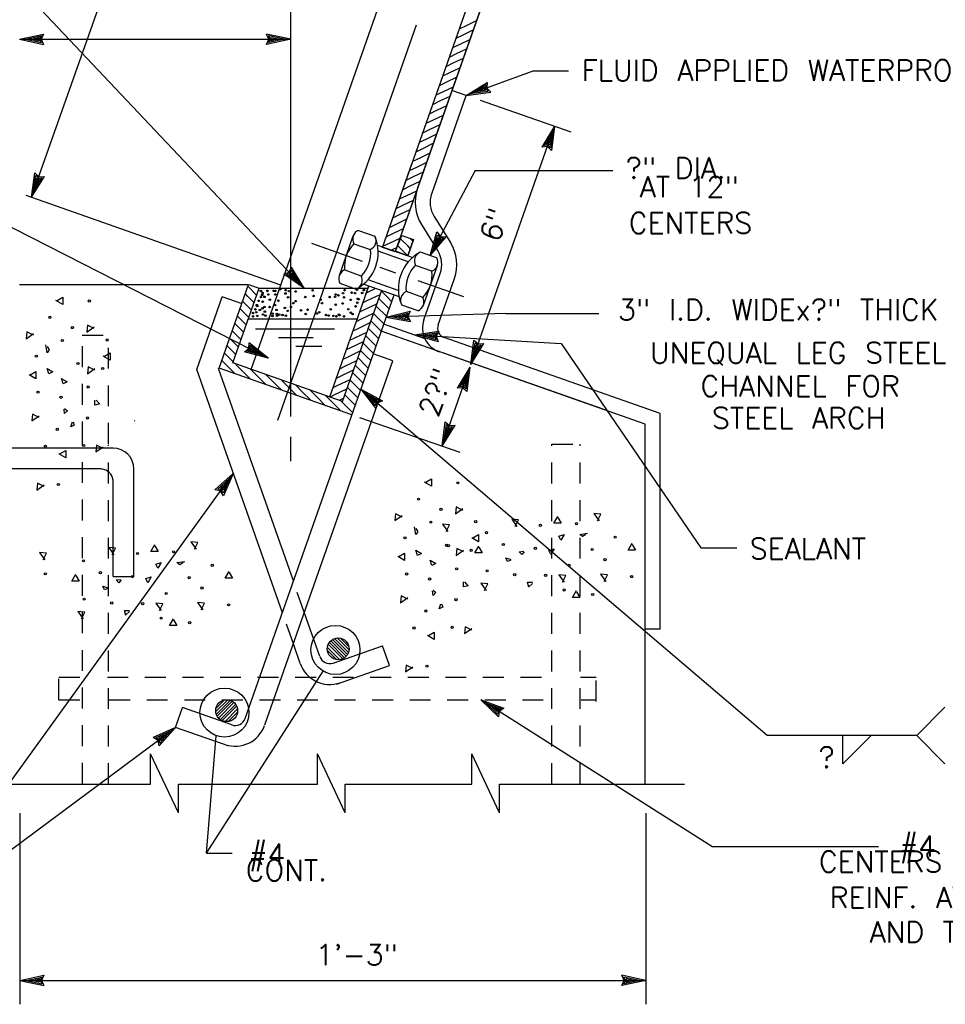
# Model space of a CAD drawing. Extents: x -18.3 to 23.7, y -15.8 to 14.2.
# Tile 7 of 19: x -2.7 to 2.9, y -7.9 to -2. Entities that reach past the tile are written whole.
import ezdxf
from ezdxf.enums import TextEntityAlignment as Align

# ---------------------------------------------------------------- set-up
doc = ezdxf.new("R2010")
doc.units = 0
doc.header["$MEASUREMENT"] = 0
doc.linetypes.add('HIDDEN2', pattern=[0.1875, 0.125, -0.0625])
doc.layers.add('01', color=7, linetype='CONTINUOUS')
doc.layers.add('02', color=7, linetype='CONTINUOUS')
doc.styles.add('TXT_SHX', font='txt.shx')

msp = doc.modelspace()

# ---------------------------------------------------------------- linework, layer by layer
at = {"layer": '01', "color": 7, "linetype": 'CONTINUOUS'}
for p, q in [((-1.0637, -4.3766), (-1.0637, 0.2354)), ((-2.6157, -3.0646), (-1.6497, -0.3276)), ((-1.3007, -4.0946), (-0.0747, -0.6116)), ((-0.5137, -3.3646), (0.3973, -0.7776)), ((-0.3037, -3.0126), (0.4743, -0.8016)), ((-0.9837, -3.6086), (-2.7917, -1.6946)), ((-1.1417, -4.3986), (-0.3097, -2.0316)), ((-0.0527, -2.0556), (-0.0097, -2.0356)), ((-0.0297, -2.0926), (0.0303, -2.0626)), ((-0.0097, -2.0356), (0.0503, -2.0056)), ((-2.6887, -2.1186), (-2.5447, -2.0876)), ((-2.6887, -2.1186), (-1.0637, -2.1186)), ((-2.6887, -2.1186), (-2.5447, -2.1496)), ((-2.6517, -2.1186), (-2.5577, -2.0986)), ((-2.6517, -2.1186), (-2.5577, -2.1386)), ((-2.6157, -2.1186), (-2.5707, -2.1086)), ((-2.6157, -2.1186), (-2.5707, -2.1276)), ((-2.5707, -2.1086), (-2.5747, -2.1186)), ((-2.5747, -2.1186), (-2.5707, -2.1276)), ((-2.5577, -2.0986), (-2.5667, -2.1186)), ((-2.5667, -2.1186), (-2.5577, -2.1386)), ((-2.5447, -2.0876), (-2.5587, -2.1186)), ((-2.5587, -2.1186), (-2.5447, -2.1496)), ((-1.0637, -2.1186), (-1.2077, -2.0876)), ((-1.1937, -2.1186), (-1.2077, -2.0876)), ((-1.0637, -2.1186), (-1.2077, -2.1496)), ((-1.2077, -2.1496), (-1.1937, -2.1186)), ((-1.1007, -2.1186), (-1.1947, -2.0986)), ((-1.1857, -2.1186), (-1.1947, -2.0986)), ((-1.1007, -2.1186), (-1.1947, -2.1386)), ((-1.1947, -2.1386), (-1.1857, -2.1186)), ((-1.1367, -2.1186), (-1.1817, -2.1096)), ((-1.1777, -2.1186), (-1.1817, -2.1096)), ((-1.1367, -2.1186), (-1.1817, -2.1286)), ((-1.1817, -2.1286), (-1.1777, -2.1186)), ((-0.0727, -2.1126), (-0.0297, -2.0926)), ((-0.0487, -2.1486), (0.0103, -2.1196)), ((-0.0927, -2.1686), (-0.0487, -2.1486)), ((-0.0697, -2.2046), (-0.0097, -2.1756)), ((-0.1127, -2.2256), (-0.0697, -2.2046)), ((-0.0897, -2.2606), (-0.0287, -2.2326)), ((-0.1327, -2.2826), (-0.0897, -2.2606)), ((-0.1097, -2.3176), (-0.0497, -2.2896)), ((-0.1517, -2.3386), (-0.1097, -2.3176)), ((-0.1287, -2.3736), (-0.0697, -2.3466)), ((0.3923, -2.3086), (-0.0117, -2.4546)), ((0.3923, -2.3086), (0.6003, -2.3086)), ((-0.1727, -2.3956), (-0.1287, -2.3736)), ((-0.1487, -2.4306), (-0.0887, -2.4026)), ((-0.0117, -2.4546), (0.1133, -2.3766)), ((0.0233, -2.4416), (0.1043, -2.3916)), ((0.0573, -2.4296), (0.0963, -2.4046)), ((0.0963, -2.4046), (0.0953, -2.4156)), ((0.0953, -2.4156), (0.1023, -2.4226)), ((0.1043, -2.3916), (0.1033, -2.4136)), ((0.1033, -2.4136), (0.1183, -2.4286)), ((0.1133, -2.3766), (0.1103, -2.4106)), ((0.1103, -2.4106), (0.1343, -2.4346)), ((-0.2187, -3.0436), (-0.0117, -2.4546)), ((-0.1927, -2.4516), (-0.1487, -2.4306)), ((-0.1697, -2.4876), (-0.1087, -2.4596)), ((-0.0117, -2.4546), (-0.0977, -2.4246)), ((-0.0117, -2.4546), (0.1343, -2.4346)), ((0.0233, -2.4416), (0.1183, -2.4286)), ((0.0573, -2.4296), (0.1023, -2.4226)), ((-0.2127, -2.5086), (-0.1697, -2.4876)), ((-0.1887, -2.5436), (-0.1287, -2.5156)), ((0.0713, -2.4836), (0.6153, -2.6726)), ((-0.2327, -2.5656), (-0.1887, -2.5436)), ((-0.2087, -2.6006), (-0.1487, -2.5726)), ((-0.2517, -2.6216), (-0.2087, -2.6006)), ((-0.2287, -2.6576), (-0.1687, -2.6296)), ((0.0163, -4.0656), (0.5173, -2.6386)), ((0.5173, -2.6386), (0.4403, -2.7646)), ((0.5173, -2.6386), (0.4993, -2.7846)), ((-0.2727, -2.6786), (-0.2287, -2.6576)), ((-0.2487, -2.7146), (-0.1887, -2.6856)), ((0.5053, -2.6736), (0.4553, -2.7556)), ((0.4933, -2.7076), (0.4693, -2.7466)), ((0.4933, -2.7076), (0.4873, -2.7536)), ((0.5053, -2.6736), (0.4923, -2.7686)), ((-0.2917, -2.7346), (-0.2487, -2.7146)), ((-0.2687, -2.7716), (-0.2097, -2.7416)), ((0.4743, -2.7616), (0.4403, -2.7646)), ((0.4773, -2.7536), (0.4553, -2.7556)), ((0.4793, -2.7466), (0.4693, -2.7466)), ((0.4993, -2.7846), (0.4743, -2.7616)), ((0.4923, -2.7686), (0.4773, -2.7536)), ((0.4873, -2.7536), (0.4793, -2.7466)), ((-0.3317, -2.8486), (-0.2877, -2.8276)), ((-0.3117, -2.7916), (-0.2687, -2.7716)), ((-0.2877, -2.8276), (-0.2287, -2.7976)), ((-0.5147, -3.3656), (-0.3357, -2.8576)), ((-0.3517, -2.9046), (-0.3087, -2.8846)), ((-0.3087, -2.8846), (-0.2487, -2.8546)), ((-2.6157, -3.0646), (-2.5967, -2.9186)), ((-2.6157, -3.0646), (-2.5387, -2.9396)), ((-2.6037, -3.0296), (-2.5907, -2.9346)), ((-2.5967, -2.9186), (-2.5727, -2.9416)), ((-2.5907, -2.9346), (-2.5747, -2.9496)), ((-2.5727, -2.9416), (-2.5387, -2.9396)), ((-0.3717, -2.9616), (-0.3277, -2.9406)), ((-0.3277, -2.9406), (-0.2687, -2.9116)), ((0.0413, -2.9046), (-0.2277, -3.4136)), ((0.0413, -2.9046), (0.8663, -2.9046)), ((-2.6037, -3.0296), (-2.5537, -2.9476)), ((-2.5917, -2.9956), (-2.5857, -2.9496)), ((-2.5917, -2.9956), (-2.5677, -2.9566)), ((-2.5857, -2.9496), (-2.5777, -2.9566)), ((-2.5777, -2.9566), (-2.5677, -2.9566)), ((-2.5747, -2.9496), (-2.5537, -2.9476)), ((-0.3907, -3.0176), (-0.3487, -2.9966)), ((-0.3487, -2.9966), (-0.2887, -2.9686)), ((-1.1237, -3.5906), (-2.6487, -3.0536)), ((-0.4357, -3.3876), (-0.3127, -3.0366)), ((-0.4117, -3.0746), (-0.3687, -3.0536)), ((-0.3687, -3.0536), (-0.3087, -3.0256)), ((-2.9847, -3.1186), (-1.1977, -4.0286)), ((-0.4317, -3.1316), (-0.3887, -3.1096)), ((-0.3887, -3.1096), (-0.3277, -3.0816)), ((-0.4517, -3.1876), (-0.4087, -3.1666)), ((-0.4087, -3.1666), (-0.3487, -3.1386)), ((-0.2037, -3.1806), (-0.1067, -3.3356)), ((-0.4717, -3.2446), (-0.4277, -3.2226)), ((-0.4277, -3.2226), (-0.3677, -3.1946)), ((-0.2807, -3.2276), (-0.1837, -3.3836)), ((-0.7717, -3.5326), (-0.6887, -3.2946)), ((-0.6567, -3.2626), (-0.5597, -3.2966)), ((-0.4917, -3.3006), (-0.4477, -3.2796)), ((-0.4477, -3.2796), (-0.3877, -3.2516)), ((-0.3977, -3.2926), (-0.3277, -3.3166)), ((-0.2277, -3.4136), (-0.1877, -3.2716)), ((-0.2277, -3.4136), (-0.1327, -3.3006)), ((-0.2107, -3.3806), (-0.1837, -3.2886)), ((-0.1877, -3.2716), (-0.1667, -3.2986)), ((-0.1837, -3.2886), (-0.1707, -3.3056)), ((-0.1667, -3.2986), (-0.1327, -3.3006)), ((-0.9387, -3.3396), (-0.6347, -3.4466)), ((-0.6857, -3.3426), (-0.5867, -3.3776)), ((-0.5427, -3.3516), (-0.3327, -3.4256)), ((-0.5117, -3.3576), (-0.4677, -3.3366)), ((-0.4677, -3.3366), (-0.4077, -3.3086)), ((-0.3647, -3.4136), (-0.4227, -3.3556)), ((-0.3627, -3.3556), (-0.4057, -3.3126)), ((-0.3627, -3.4146), (-0.3277, -3.3166)), ((-0.3477, -3.3706), (-0.3627, -3.3556)), ((-0.3317, -3.3276), (-0.3497, -3.3096)), ((-0.2107, -3.3806), (-0.1487, -3.3076)), ((-0.1937, -3.3486), (-0.1817, -3.3046)), ((-0.1937, -3.3486), (-0.1647, -3.3136)), ((-0.1817, -3.3046), (-0.1747, -3.3126)), ((-0.1747, -3.3126), (-0.1647, -3.3136)), ((-0.1707, -3.3056), (-0.1487, -3.3076)), ((-0.5417, -3.3846), (-0.3617, -3.4486)), ((-0.4647, -3.3816), (-0.4277, -3.3646)), ((-0.1897, -3.4276), (-0.2867, -3.3926)), ((-0.2177, -3.5076), (-0.3157, -3.4726)), ((-0.2687, -3.7096), (-0.1847, -3.4726)), ((-1.1047, -3.5256), (-1.0727, -3.5136)), ((-0.9837, -3.6086), (-1.1047, -3.5256)), ((-1.0877, -3.5276), (-1.0677, -3.5196)), ((-1.0087, -3.5816), (-1.0877, -3.5276)), ((-1.0727, -3.5136), (-1.0597, -3.4826)), ((-1.0717, -3.5296), (-1.0617, -3.5256)), ((-1.0337, -3.5556), (-1.0717, -3.5296)), ((-1.0677, -3.5196), (-1.0587, -3.4996)), ((-1.0617, -3.5256), (-1.0577, -3.5166)), ((-0.9837, -3.6086), (-1.0597, -3.4826)), ((-1.0087, -3.5816), (-1.0587, -3.4996)), ((-1.0337, -3.5556), (-1.0577, -3.5166)), ((-0.7397, -3.4996), (-0.6427, -3.5346)), ((-0.5297, -3.4836), (-0.4357, -3.5166)), ((-0.2657, -3.7976), (-0.1677, -3.5206)), ((-2.6887, -3.5866), (-1.3187, -3.5866)), ((-1.4917, -4.0876), (-1.3157, -3.5866)), ((-1.3157, -3.5866), (-1.2527, -3.6086)), ((-0.7687, -3.5796), (-0.6707, -3.6146)), ((-0.6247, -3.5846), (-0.4147, -3.6586)), ((-0.6017, -3.5576), (-0.4217, -3.6206)), ((-0.3027, -3.5626), (-0.0277, -3.6576)), ((-0.1807, -3.8276), (-0.0827, -3.5506)), ((-1.4097, -4.0556), (-1.2527, -3.6086)), ((-1.3367, -6.1846), (-0.4447, -3.6476)), ((-1.3207, -3.6576), (-1.3347, -3.6436)), ((-1.2667, -3.6516), (-1.3207, -3.5976)), ((-1.2527, -3.6086), (-0.6037, -3.6086)), ((-0.8287, -4.2596), (-0.5957, -3.5976)), ((-0.7527, -4.2876), (-0.5187, -3.6216)), ((-0.6147, -3.6506), (-0.5967, -3.6006)), ((-0.6097, -3.6376), (-0.5847, -3.6256)), ((-0.6047, -3.6816), (-0.5277, -3.6456)), ((-0.5847, -3.6256), (-0.5527, -3.6096)), ((-0.5277, -3.6456), (-0.5267, -3.6446)), ((-0.4887, -3.6576), (-0.5207, -3.6266)), ((-0.2727, -3.6636), (-0.3707, -3.6296)), ((-1.6267, -4.0946), (-1.4737, -3.6596)), ((-1.3537, -3.7016), (-1.4737, -3.6596)), ((-1.3207, -3.7176), (-1.3507, -3.6876)), ((-1.2827, -3.6956), (-1.3207, -3.6576)), ((-0.6297, -3.6946), (-0.6047, -3.6816)), ((-0.6247, -3.7386), (-0.5477, -3.7016)), ((-0.5477, -3.7016), (-0.5467, -3.7006)), ((-0.4887, -3.7176), (-0.5367, -3.6706)), ((-0.4597, -3.6876), (-0.4887, -3.6576)), ((-0.3007, -3.7446), (-0.3987, -3.7096)), ((-1.3207, -3.7776), (-1.3657, -3.7326)), ((-1.2987, -3.7396), (-1.3207, -3.7176)), ((-0.6497, -3.7506), (-0.6247, -3.7386)), ((-0.6437, -3.7946), (-0.5677, -3.7586)), ((-0.5677, -3.7586), (-0.5667, -3.7576)), ((-0.5487, -3.7776), (-0.5677, -3.7596)), ((-0.5487, -3.7176), (-0.5517, -3.7156)), ((-0.4907, -3.7766), (-0.5487, -3.7176)), ((-0.4917, -3.7816), (-0.3487, -3.7466)), ((0.2243, -3.7606), (-0.4917, -3.7816)), ((-0.4747, -3.7326), (-0.4887, -3.7176)), ((-0.4547, -3.7806), (-0.3617, -3.7576)), ((-0.4187, -3.7796), (-0.3737, -3.7686)), ((-0.3737, -3.7686), (-0.3777, -3.7786)), ((-0.3617, -3.7576), (-0.3697, -3.7776)), ((-0.3487, -3.7466), (-0.3617, -3.7776)), ((0.2243, -3.7606), (0.7823, -3.7606)), ((-1.3807, -3.8376), (-1.3977, -3.8206)), ((-1.3807, -3.7776), (-1.3817, -3.7766)), ((-1.3297, -3.8286), (-1.3807, -3.7776)), ((-1.3137, -3.7846), (-1.3207, -3.7776)), ((-1.3177, -3.7926), (-0.6607, -3.7926)), ((-0.6697, -3.8076), (-0.6437, -3.7946)), ((-0.6637, -3.8516), (-0.5867, -3.8146)), ((-0.5487, -3.8376), (-0.5837, -3.8036)), ((-0.5057, -3.8216), (-0.5487, -3.7776)), ((-0.2637, -3.9096), (-0.5067, -3.8236)), ((-0.4917, -3.7816), (-0.3467, -3.8086)), ((-0.4547, -3.7806), (-0.3597, -3.7976)), ((-0.4187, -3.7796), (-0.3737, -3.7876)), ((-0.3777, -3.7786), (-0.3737, -3.7876)), ((-0.3697, -3.7776), (-0.3597, -3.7976)), ((-0.3617, -3.7776), (-0.3467, -3.8086)), ((-1.3807, -3.8976), (-1.4127, -3.8656)), ((-1.3447, -3.8736), (-1.3807, -3.8376)), ((-1.2747, -3.8526), (-0.8017, -3.8526)), ((-0.6887, -3.8636), (-0.6637, -3.8516)), ((-0.6837, -3.9086), (-0.6077, -3.8716)), ((-0.6077, -3.8716), (-0.6067, -3.8716)), ((-0.5487, -3.8976), (-0.5987, -3.8486)), ((-0.5217, -3.8656), (-0.5487, -3.8376)), ((0.8083, -4.3336), (-0.5217, -3.8656)), ((1.0603, -4.4236), (-0.5217, -3.8666)), ((-0.3217, -3.8886), (-0.1757, -3.8656)), ((-0.3217, -3.8886), (0.5563, -3.9396)), ((-0.3217, -3.8886), (-0.1797, -3.9276)), ((-0.2847, -3.8906), (-0.1897, -3.8766)), ((-0.2487, -3.8926), (-0.2037, -3.8856)), ((-0.2037, -3.8856), (-0.2077, -3.8956)), ((-0.1897, -3.8766), (-0.1997, -3.8956)), ((-0.1757, -3.8656), (-0.1917, -3.8966)), ((-1.3807, -3.9576), (-1.4287, -3.9096)), ((-1.3607, -3.9176), (-1.3807, -3.8976)), ((-1.3137, -3.9696), (-1.3117, -3.9356)), ((-1.1977, -4.0286), (-1.3117, -3.9356)), ((-1.1367, -3.9046), (-0.9287, -3.9046)), ((-0.7087, -3.9206), (-0.6837, -3.9086)), ((-0.7037, -3.9646), (-0.6277, -3.9286)), ((-0.6087, -3.9576), (-0.6297, -3.9376)), ((-0.6277, -3.9286), (-0.6257, -3.9276)), ((-0.6087, -3.8976), (-0.6147, -3.8926)), ((-0.5527, -3.9546), (-0.6087, -3.8976)), ((-0.5377, -3.9096), (-0.5487, -3.8976)), ((-0.2847, -3.8906), (-0.1917, -3.9166)), ((-0.2487, -3.8926), (-0.2047, -3.9046)), ((-0.2077, -3.8956), (-0.2047, -3.9046)), ((-0.1997, -3.8956), (-0.1917, -3.9166)), ((-0.1917, -3.8966), (-0.1797, -3.9276)), ((1.1503, -4.3596), (-0.1437, -3.9036)), ((0.0163, -4.0656), (0.0343, -3.9196)), ((0.0163, -4.0656), (0.0933, -3.9396)), ((0.0283, -4.0306), (0.0413, -3.9356)), ((0.0283, -4.0306), (0.0783, -3.9486)), ((0.0343, -3.9196), (0.0593, -3.9426)), ((0.0413, -3.9356), (0.0563, -3.9506)), ((0.0563, -3.9506), (0.0783, -3.9486)), ((0.0593, -3.9426), (0.0933, -3.9396)), ((0.5563, -3.9396), (1.3933, -5.1636)), ((-1.4407, -4.0176), (-1.4597, -3.9976)), ((-1.4407, -3.9576), (-1.4437, -3.9536)), ((-1.3917, -4.0056), (-1.4407, -3.9576)), ((-1.3757, -3.9616), (-1.3807, -3.9576)), ((-1.3397, -3.9906), (-1.3137, -3.9696)), ((-1.1977, -4.0286), (-1.3397, -3.9906)), ((-1.3237, -3.9866), (-1.3067, -3.9736)), ((-1.2307, -4.0116), (-1.3237, -3.9866)), ((-1.3077, -3.9836), (-1.2997, -3.9766)), ((-1.2627, -3.9956), (-1.3077, -3.9836)), ((-1.3067, -3.9736), (-1.3057, -3.9516)), ((-1.2307, -4.0116), (-1.3057, -3.9516)), ((-1.2997, -3.9766), (-1.2987, -3.9666)), ((-1.2627, -3.9956), (-1.2987, -3.9666)), ((-1.0337, -3.9556), (-0.8777, -3.9556)), ((-0.7297, -3.9766), (-0.7037, -3.9646)), ((-0.7237, -4.0216), (-0.6477, -3.9846)), ((-0.6477, -3.9846), (-0.6457, -3.9846)), ((-0.6087, -4.0176), (-0.6457, -3.9816)), ((-0.5687, -3.9976), (-0.6087, -3.9576)), ((-0.4517, -4.0436), (-0.5697, -4.0026)), ((0.0403, -3.9966), (0.0463, -3.9506)), ((0.0403, -3.9966), (0.0643, -3.9576)), ((0.0463, -3.9506), (0.0543, -3.9576)), ((0.0543, -3.9576), (0.0643, -3.9576)), ((-1.4407, -4.0776), (-1.4757, -4.0416)), ((-1.4077, -4.0496), (-1.4407, -4.0176)), ((-0.7527, -4.2876), (-1.4097, -4.0556)), ((-1.3807, -4.0776), (-1.3987, -4.0586)), ((-1.2187, -6.2226), (-0.4517, -4.0436)), ((-0.7497, -4.0336), (-0.7237, -4.0216)), ((-0.7437, -4.0776), (-0.6677, -4.0416)), ((-0.6677, -4.0416), (-0.6667, -4.0416)), ((-0.6087, -4.0776), (-0.6617, -4.0246)), ((-0.5837, -4.0426), (-0.6087, -4.0176)), ((-1.1137, -5.5516), (-1.6267, -4.0946)), ((-1.0477, -5.3616), (-1.4957, -4.0886)), ((-0.6977, -4.3666), (-1.4917, -4.0876)), ((-1.4897, -4.0876), (-1.4907, -4.0866)), ((-1.3967, -4.1206), (-1.4407, -4.0776)), ((-1.3207, -4.1376), (-1.3807, -4.0776)), ((-1.2607, -4.1376), (-1.3057, -4.0916)), ((-1.2007, -4.1376), (-1.2127, -4.1246)), ((-0.7697, -4.0906), (-0.7437, -4.0776)), ((-0.7647, -4.1346), (-0.6867, -4.0976)), ((-0.6687, -4.1376), (-0.6927, -4.1136)), ((-0.6867, -4.0976), (-0.6857, -4.0976)), ((-0.6687, -4.0776), (-0.6767, -4.0696)), ((-0.6157, -4.1306), (-0.6687, -4.0776)), ((-0.5997, -4.0866), (-0.6087, -4.0776)), ((-0.1557, -4.5546), (0.0103, -4.0816)), ((0.0103, -4.0816), (-0.0667, -4.2076)), ((-0.0017, -4.1166), (-0.0517, -4.1986)), ((-0.0017, -4.1166), (-0.0147, -4.2116)), ((0.0103, -4.0816), (-0.0077, -4.2276)), ((-1.3047, -4.1526), (-1.3207, -4.1376)), ((-1.2117, -4.1856), (-1.2607, -4.1376)), ((-1.1407, -4.1976), (-1.2007, -4.1376)), ((-1.0807, -4.1976), (-1.1207, -4.1566)), ((-0.7897, -4.1466), (-0.7647, -4.1346)), ((-0.7847, -4.1916), (-0.7077, -4.1546)), ((-0.7077, -4.1546), (-0.7057, -4.1546)), ((-0.6687, -4.1976), (-0.7077, -4.1586)), ((-0.6307, -4.1756), (-0.6687, -4.1376)), ((-0.0137, -4.1506), (-0.0377, -4.1896)), ((-0.0137, -4.1506), (-0.0197, -4.1966)), ((-1.1197, -4.2176), (-1.1407, -4.1976)), ((-1.0277, -4.2506), (-1.0807, -4.1976)), ((-0.9947, -4.2286), (-1.0347, -4.1876)), ((-0.9417, -4.2816), (-0.9947, -4.2286)), ((-0.9077, -4.2596), (-0.9477, -4.2186)), ((-0.8097, -4.2036), (-0.7847, -4.1916)), ((-0.8037, -4.2476), (-0.7277, -4.2116)), ((-0.7277, -4.2116), (-0.7257, -4.2106)), ((-0.6687, -4.2576), (-0.7237, -4.2026)), ((-0.6467, -4.2196), (-0.6687, -4.1976)), ((1.7913, -6.2866), (-0.6437, -4.2126)), ((-0.6437, -4.2126), (-0.5137, -4.2826)), ((-0.6437, -4.2126), (-0.5537, -4.3296)), ((-0.6157, -4.2366), (-0.5307, -4.2826)), ((-0.6157, -4.2366), (-0.5567, -4.3126)), ((-0.0327, -4.2046), (-0.0667, -4.2076)), ((-0.0297, -4.1966), (-0.0517, -4.1986)), ((-0.0277, -4.1896), (-0.0377, -4.1896)), ((-0.0077, -4.2276), (-0.0327, -4.2046)), ((-0.0147, -4.2116), (-0.0297, -4.1966)), ((-0.0197, -4.1966), (-0.0277, -4.1896)), ((-0.8547, -4.3126), (-0.9077, -4.2596)), ((-0.8487, -4.2576), (-0.8567, -4.2496)), ((-0.7887, -4.3176), (-0.8487, -4.2576)), ((-0.8297, -4.2606), (-0.8037, -4.2476)), ((-0.7717, -4.2796), (-0.7467, -4.2676)), ((-0.7287, -4.3176), (-0.7637, -4.2826)), ((-0.7467, -4.2676), (-0.7457, -4.2676)), ((-0.7287, -4.2576), (-0.7397, -4.2466)), ((-0.6777, -4.3086), (-0.7287, -4.2576)), ((-0.6627, -4.2636), (-0.6687, -4.2576)), ((-0.5877, -4.2596), (-0.5597, -4.2956)), ((-0.5877, -4.2596), (-0.5477, -4.2816)), ((-0.5567, -4.2866), (-0.5597, -4.2956)), ((-0.5477, -4.2816), (-0.5567, -4.2866)), ((-0.5507, -4.2916), (-0.5567, -4.3126)), ((-0.5447, -4.2966), (-0.5537, -4.3296)), ((-0.5307, -4.2826), (-0.5507, -4.2916)), ((-0.5137, -4.2826), (-0.5447, -4.2966)), ((-0.7627, -4.3436), (-0.7887, -4.3176)), ((-0.6937, -4.3526), (-0.7287, -4.3176)), ((1.1503, -5.6506), (1.1503, -4.3596)), ((-0.6507, -4.3826), (-0.0507, -4.5906)), ((-0.1557, -4.5546), (-0.1377, -4.4086)), ((-0.1377, -4.4086), (-0.1127, -4.4316)), ((-0.1557, -4.5546), (-0.0787, -4.4286)), ((-0.1437, -4.5196), (-0.1307, -4.4246)), ((-0.1437, -4.5196), (-0.0937, -4.4376)), ((-0.1317, -4.4856), (-0.1257, -4.4396)), ((-0.1317, -4.4856), (-0.1077, -4.4466)), ((-0.1307, -4.4246), (-0.1157, -4.4396)), ((-0.1257, -4.4396), (-0.1177, -4.4466)), ((-0.1177, -4.4466), (-0.1077, -4.4466)), ((-0.1157, -4.4396), (-0.0937, -4.4376)), ((-0.1127, -4.4316), (-0.0787, -4.4286)), ((1.0603, -6.5776), (1.0603, -4.4236)), ((-1.0637, -4.6446), (-1.0637, -4.4996)), ((-2.1276, -4.5661), (-3.4883, -4.5661)), ((-2.1971, -4.6911), (-3.5498, -4.6911)), ((-2.0026, -5.3349), (-2.0026, -4.6911)), ((-3.3827, -7.4486), (-1.4077, -4.7176)), ((-2.1276, -5.3349), (-2.1276, -4.7578)), ((-1.4077, -4.7176), (-1.5177, -4.8166)), ((-1.4297, -4.7476), (-1.5007, -4.8116)), ((-1.4297, -4.7476), (-1.4687, -4.8356)), ((-1.4077, -4.7176), (-1.4667, -4.8526)), ((-1.4837, -4.8226), (-1.5177, -4.8166)), ((-1.4787, -4.8166), (-1.5007, -4.8116)), ((-1.4507, -4.7766), (-1.4837, -4.8076)), ((-1.4747, -4.8096), (-1.4837, -4.8076)), ((-1.4667, -4.8526), (-1.4837, -4.8226)), ((-1.4687, -4.8356), (-1.4787, -4.8166)), ((-1.4687, -4.8186), (-1.4747, -4.8096)), ((-1.4507, -4.7766), (-1.4687, -4.8186)), ((1.3933, -5.1636), (1.6093, -5.1636)), ((-2.1276, -5.3349), (-2.0026, -5.3349)), ((-0.8887, -5.8136), (-0.9827, -5.5476)), ((1.1503, -5.6506), (1.0603, -5.6506)), ((-0.7227, -5.8016), (-0.8127, -5.7116)), ((-0.7177, -5.7896), (-0.8007, -5.7066)), ((-0.7137, -5.7736), (-0.7857, -5.7026)), ((-0.7147, -5.7546), (-0.7657, -5.7036)), ((-1.0067, -5.8556), (-1.0477, -5.7386)), ((-0.7697, -5.8326), (-0.8427, -5.7596)), ((-0.7517, -5.8276), (-0.8387, -5.7406)), ((-0.7417, -5.8206), (-0.8317, -5.7306)), ((-0.7317, -5.8116), (-0.8227, -5.7196)), ((-0.8097, -5.8526), (-0.5137, -5.7496)), ((-0.4727, -5.8676), (-0.5137, -5.7496)), ((-0.7897, -5.8316), (-0.8437, -5.7776)), ((-0.7887, -5.9786), (-0.4727, -5.8676)), ((-1.5677, -6.9906), (-0.8687, -5.9016)), ((-1.7537, -6.2376), (-1.7127, -6.1196)), ((-1.4167, -6.2226), (-1.7127, -6.1196)), ((-1.5127, -6.1436), (-1.4407, -6.0726)), ((-1.5117, -6.1246), (-1.4607, -6.0736)), ((-1.5087, -6.1596), (-1.4257, -6.0766)), ((-1.5037, -6.1716), (-1.4137, -6.0816)), ((-1.4947, -6.1816), (-1.4037, -6.0896)), ((-1.4847, -6.1906), (-1.3947, -6.1006)), ((-1.4747, -6.1976), (-1.3877, -6.1106)), ((-1.4567, -6.2026), (-1.3837, -6.1296)), ((1.4593, -6.9516), (0.0753, -6.0726)), ((0.0753, -6.0726), (0.2133, -6.1236)), ((0.0753, -6.0726), (0.1803, -6.1756)), ((0.1063, -6.0926), (0.1963, -6.1256)), ((0.1063, -6.0926), (0.1753, -6.1596)), ((0.1373, -6.1116), (0.1703, -6.1436)), ((0.1373, -6.1116), (0.1803, -6.1276)), ((0.1803, -6.1276), (0.1713, -6.1336)), ((0.1963, -6.1256), (0.1783, -6.1376)), ((0.2133, -6.1236), (0.1853, -6.1426)), ((2.6863, -6.2866), (2.8553, -6.1176)), ((-1.4367, -6.2016), (-1.3827, -6.1476)), ((0.1713, -6.1336), (0.1703, -6.1436)), ((0.1783, -6.1376), (0.1753, -6.1596)), ((0.1853, -6.1426), (0.1803, -6.1756)), ((-3.3827, -7.4486), (-1.7537, -6.2376)), ((-1.7537, -6.2376), (-1.8877, -6.2986)), ((-1.7537, -6.2376), (-1.8507, -6.3486)), ((-1.4377, -6.3486), (-1.7537, -6.2376)), ((-1.8577, -6.3156), (-1.8877, -6.2986)), ((-1.7837, -6.2596), (-1.8707, -6.2996)), ((-1.8517, -6.3106), (-1.8707, -6.2996)), ((-1.8127, -6.2816), (-1.8537, -6.3006)), ((-1.8447, -6.3056), (-1.8537, -6.3006)), ((-1.7837, -6.2596), (-1.8467, -6.3316)), ((-1.8427, -6.3156), (-1.8447, -6.3056)), ((-1.8127, -6.2816), (-1.8427, -6.3156)), ((-1.5677, -6.9906), (-1.5097, -6.2876)), ((2.6863, -6.2866), (1.7913, -6.2866)), ((2.2433, -6.4566), (2.2433, -6.2866)), ((2.2433, -6.4566), (2.4123, -6.2876)), ((2.6863, -6.2866), (2.8553, -6.4556)), ((-1.8507, -6.3486), (-1.8577, -6.3156)), ((-1.8467, -6.3316), (-1.8517, -6.3106)), ((-1.9027, -6.5776), (-1.9027, -6.3966)), ((-1.7367, -6.7496), (-1.9027, -6.3966)), ((-0.9027, -6.5776), (-0.9027, -6.3966)), ((-0.7367, -6.7496), (-0.9027, -6.3966)), ((0.0213, -6.5776), (0.0213, -6.3966)), ((0.1873, -6.7496), (0.0213, -6.3966)), ((-2.8817, -6.5776), (-1.9027, -6.5776)), ((-1.7367, -6.7496), (-1.7367, -6.5776)), ((-1.7367, -6.5776), (-0.9027, -6.5776)), ((-0.7367, -6.7496), (-0.7367, -6.5776)), ((-0.7367, -6.5776), (0.0213, -6.5776)), ((0.1873, -6.7496), (0.1873, -6.5776)), ((0.1873, -6.5776), (1.2963, -6.5776)), ((-2.6857, -6.7516), (-2.6857, -7.8956)), ((1.0633, -6.7516), (1.0633, -7.8956)), ((1.4593, -6.9516), (2.4573, -6.9516)), ((-1.5677, -6.9906), (-1.4147, -6.9906)), ((-2.6857, -7.7526), (-2.5417, -7.7216)), ((-2.6857, -7.7526), (1.0633, -7.7526)), ((-2.6857, -7.7526), (-2.5417, -7.7836)), ((-2.6487, -7.7526), (-2.5547, -7.7326)), ((-2.6487, -7.7526), (-2.5547, -7.7726)), ((-2.6127, -7.7526), (-2.5677, -7.7426)), ((-2.6127, -7.7526), (-2.5677, -7.7616)), ((-2.5677, -7.7426), (-2.5717, -7.7526)), ((-2.5717, -7.7526), (-2.5677, -7.7616)), ((-2.5547, -7.7326), (-2.5637, -7.7526)), ((-2.5637, -7.7526), (-2.5547, -7.7726)), ((-2.5417, -7.7216), (-2.5557, -7.7526)), ((-2.5557, -7.7526), (-2.5417, -7.7836)), ((1.0633, -7.7526), (0.9193, -7.7216)), ((0.9333, -7.7526), (0.9193, -7.7216)), ((1.0633, -7.7526), (0.9193, -7.7836)), ((0.9193, -7.7836), (0.9333, -7.7526)), ((1.0263, -7.7526), (0.9323, -7.7326)), ((0.9413, -7.7526), (0.9323, -7.7326)), ((1.0263, -7.7526), (0.9323, -7.7726)), ((0.9323, -7.7726), (0.9413, -7.7526)), ((0.9903, -7.7526), (0.9453, -7.7436)), ((0.9493, -7.7526), (0.9453, -7.7436)), ((0.9903, -7.7526), (0.9453, -7.7626)), ((0.9453, -7.7626), (0.9493, -7.7526))]:
    msp.add_line(p, q, dxfattribs=at)
at = {"layer": '01', "color": 7, "linetype": 'HIDDEN2'}
for p, q in [((-2.3107, -4.5317), (-2.3107, -3.8786)), ((-2.1557, -4.5404), (-2.1557, -3.8786)), ((-2.3127, -3.8906), (-2.1507, -3.8906)), ((-2.3107, -6.5747), (-2.3107, -4.5259)), ((-2.1557, -6.5776), (-2.1557, -4.5472)), ((0.5013, -6.5776), (0.5013, -4.5426)), ((0.5013, -4.5426), (0.6713, -4.5426)), ((0.6713, -6.5776), (0.6713, -4.5426)), ((-0.9827, -5.5476), (-1.0477, -5.3616)), ((-1.0477, -5.7386), (-1.1137, -5.5526)), ((-2.4527, -6.0726), (-2.4527, -5.9376)), ((-2.4527, -5.9376), (-2.3127, -5.9376)), ((-2.1617, -5.9376), (0.5093, -5.9376)), ((0.6723, -5.9376), (0.7663, -5.9376)), ((0.7663, -6.0826), (0.7663, -5.9476)), ((-2.4527, -6.0726), (-2.3127, -6.0726)), ((-2.1507, -6.0726), (0.5093, -6.0726)), ((0.6773, -6.0726), (0.7663, -6.0726))]:
    msp.add_line(p, q, dxfattribs=at)
at = {"layer": '01', "color": 7, "linetype": 'CONTINUOUS'}
for points in [[(-0.5137, -3.3646), (0.3983, -0.7736), (0.4743, -0.8016), (-0.4377, -3.3916)], [(-0.4357, -3.3876), (-0.3977, -3.2926), (-0.3277, -3.3166), (-0.3627, -3.4146)]]:
    msp.add_lwpolyline(points, close=True, dxfattribs=at)
for centre, radius in [((-1.2427, -3.6256), 0.00447), ((-1.2347, -3.6486), 0.00447), ((-1.2317, -3.6376), 0.00447), ((-1.2037, -3.6246), 0.00447), ((-1.2037, -3.6256), 0.00447), ((-1.1977, -3.6466), 0.00447), ((-1.1657, -3.6246), 0.00447), ((-1.1557, -3.6256), 0.00447), ((-1.1557, -3.6466), 0.00447), ((-1.1257, -3.6146), 0.00447), ((-1.0947, -3.6406), 0.00447), ((-1.0937, -3.6206), 0.00447), ((-1.0737, -3.6266), 0.00447), ((-1.0337, -3.6286), 0.00447), ((-0.9327, -3.6216), 0.00447), ((-0.9267, -3.6556), 0.00447), ((-0.7947, -3.6466), 0.00447), ((-0.7777, -3.6516), 0.00447), ((-0.7507, -3.6386), 0.00447), ((-0.7407, -3.6206), 0.00447), ((-0.6987, -3.6356), 0.00447), ((-0.6777, -3.6386), 0.00447), ((-0.6657, -3.6186), 0.00447), ((-0.6357, -3.6376), 0.00447), ((-0.6257, -3.6206), 0.00447), ((-1.2667, -3.7106), 0.00447), ((-1.2637, -3.7156), 0.00447), ((-1.2557, -3.6846), 0.00447), ((-1.2417, -3.6616), 0.00447), ((-1.2317, -3.6896), 0.00447), ((-1.2207, -3.6606), 0.00447), ((-1.1887, -3.6776), 0.00447), ((-1.1577, -3.7096), 0.00447), ((-1.1377, -3.6836), 0.00447), ((-1.0787, -3.6636), 0.00447), ((-1.0487, -3.6986), 0.00447), ((-1.0337, -3.6866), 0.00447), ((-0.9767, -3.6616), 0.00447), ((-0.8847, -3.6776), 0.00447), ((-0.8767, -3.6986), 0.00447), ((-0.8307, -3.6616), 0.00447), ((-0.7977, -3.6606), 0.00447), ((-0.7937, -3.7076), 0.00447), ((-0.7527, -3.7006), 0.00447), ((-0.7437, -3.6636), 0.00447), ((-0.7047, -3.6786), 0.00447), ((-0.6747, -3.7176), 0.00447), ((-0.6647, -3.6956), 0.00447), ((-0.6617, -3.6726), 0.00447), ((-0.6557, -3.6746), 0.00447), ((-1.2887, -3.7576), 0.00447), ((-1.2747, -3.7356), 0.00447), ((-1.2697, -3.7526), 0.00447), ((-1.2637, -3.7746), 0.00447), ((-1.2487, -3.7386), 0.00447), ((-1.2327, -3.7296), 0.00447), ((-1.2297, -3.7666), 0.00447), ((-1.2207, -3.7206), 0.00447), ((-1.2187, -3.7496), 0.00447), ((-1.2147, -3.7726), 0.00447), ((-1.1897, -3.7216), 0.00447), ((-1.1727, -3.7616), 0.00447), ((-1.1727, -3.7756), 0.00447), ((-1.1487, -3.7386), 0.00447), ((-1.1467, -3.7636), 0.00447), ((-1.1457, -3.7746), 0.00447), ((-1.1327, -3.7666), 0.00447), ((-1.1127, -3.7696), 0.00447), ((-1.0987, -3.7266), 0.00447), ((-1.0927, -3.7736), 0.00447), ((-1.0817, -3.7446), 0.00447), ((-1.0627, -3.7206), 0.00447), ((-1.0017, -3.7416), 0.00447), ((-0.9737, -3.7636), 0.00447), ((-0.9627, -3.7376), 0.00447), ((-0.9067, -3.7606), 0.00447), ((-0.8927, -3.7526), 0.00447), ((-0.8527, -3.7696), 0.00447), ((-0.8357, -3.7726), 0.00447), ((-0.8237, -3.7356), 0.00447), ((-0.8077, -3.7746), 0.00447), ((-0.7757, -3.7666), 0.00447), ((-0.7697, -3.7706), 0.00447), ((-0.7187, -3.7346), 0.00447), ((-0.7037, -3.7556), 0.00447), ((-0.6927, -3.7636), 0.00447), ((-1.2887, -3.7776), 0.00447), ((-0.7897, -3.7776), 0.00447), ((-0.7447, -3.7776), 0.00447), ((-0.7957, -5.7746), 0.1468), ((-0.7789, -5.768), 0.0656), ((-1.4607, -6.1496), 0.1468), ((-1.4475, -6.138), 0.0656)]:
    msp.add_circle(centre, radius, dxfattribs=at)
for centre, radius, start, end in [((-0.0682, -3.0956), 0.25, 160.6, 211.86349), ((-0.0682, -3.0956), 0.1604, 160.6, 211.86349), ((-0.6353, -3.3153), 0.057, 112.42017, 208.77983), ((-0.7889, -3.3942), 0.2496, 298.29186, 22.90814), ((-0.609, -3.3245), 0.057, 292.42017, 28.77983), ((-0.5509, -3.478), 0.1907, 134.79875, 186.40125), ((-0.3191, -3.4678), 0.25, 340.6, 31.86932), ((-0.7748, -3.3992), 0.1907, 314.79875, 6.40125), ((-0.169, -3.6125), 0.2496, 118.29186, 202.90814), ((-0.2656, -3.4455), 0.057, 112.42017, 208.77983), ((-0.3191, -3.4678), 0.16, 340.6, 31.86933), ((-0.1831, -3.6076), 0.1907, 134.79875, 186.40125), ((-0.2392, -3.4547), 0.057, 292.42017, 28.77983), ((-0.7187, -3.552), 0.057, 112.42017, 208.77983), ((-0.6923, -3.5613), 0.057, 292.42017, 28.77983), ((-0.407, -3.5287), 0.1907, 314.79875, 6.40125), ((-0.3489, -3.6822), 0.057, 112.42017, 208.77983), ((-0.3226, -3.6915), 0.057, 292.42017, 28.77983), ((-0.1237, -3.8475), 0.1505, 160.58453, 250.61406), ((-0.1237, -3.8475), 0.06, 160.58453, 250.61406), ((-1.9992, -4.4053), 0.00225, 0, 90), ((-2.1276, -4.6911), 0.125, 0, 90), ((-2.202, -4.7664), 0.0749, 6.59309, 86.23858), ((-0.8305, -5.794), 0.0625, 199.37651, 289.25409), ((-0.8305, -5.794), 0.1867, 199.37651, 289.25409), ((-1.396, -6.164), 0.0625, 250.74591, 340.62349), ((-1.396, -6.164), 0.1867, 250.74591, 340.62349)]:
    msp.add_arc(centre, radius, start, end, dxfattribs=at)
msp.add_point((-0.5867, -3.8146), dxfattribs=at)
at = {"layer": '02', "color": 7, "linetype": 'CONTINUOUS'}
for p, q in [((-2.2297, -4.2786), (-2.2097, -4.3016)), ((-0.0217, -5.3666), (-0.0017, -5.3896)), ((0.3853, -5.3756), (0.3623, -5.3956)), ((-2.0287, -5.5446), (-2.0517, -5.5646))]:
    msp.add_line(p, q, dxfattribs=at)
for points in [[(-2.4627, -3.6826), (-2.4287, -3.6626), (-2.4287, -3.7066), (-2.4697, -3.6826)], [(-2.2407, -3.8506), (-2.2807, -3.8306), (-2.2847, -3.8716), (-2.2407, -3.8406)], [(-2.6037, -3.8906), (-2.6437, -3.8706), (-2.6477, -3.9116), (-2.6037, -3.8806)], [(-2.5227, -3.9586), (-2.5097, -3.9786), (-2.5227, -3.9956), (-2.5297, -3.9486)], [(-2.1797, -4.0156), (-2.1457, -3.9956), (-2.1457, -4.0396), (-2.1867, -4.0156)], [(-2.6237, -4.1266), (-2.5897, -4.1066), (-2.5897, -4.1506), (-2.6307, -4.1266)], [(-2.2367, -4.0996), (-2.2767, -4.0796), (-2.2807, -4.1206), (-2.2367, -4.0896)], [(-2.2067, -4.3016), (-2.2367, -4.3086), (-2.2367, -4.2786)], [(-2.4187, -4.3286), (-2.4017, -4.3426), (-2.4187, -4.3596), (-2.4217, -4.3326)], [(-2.5697, -4.3826), (-2.6097, -4.3626), (-2.6137, -4.4036), (-2.5697, -4.3726)], [(-2.3677, -4.4096), (-2.3607, -4.4296), (-2.3817, -4.4396), (-2.3717, -4.4096)], [(-2.4457, -4.6006), (-2.4117, -4.5806), (-2.4117, -4.6246), (-2.4527, -4.6006)], [(-2.1867, -4.5676), (-2.2267, -4.5476), (-2.2307, -4.5886), (-2.1867, -4.5576)], [(-0.2547, -4.7706), (-0.2207, -4.7506), (-0.2207, -4.7946), (-0.2617, -4.7706)], [(-2.5397, -4.7966), (-2.5797, -4.7766), (-2.5837, -4.8176), (-2.5397, -4.7866)], [(-0.0327, -4.9386), (-0.0727, -4.9186), (-0.0767, -4.9596), (-0.0327, -4.9286)], [(-0.3957, -4.9786), (-0.4357, -4.9586), (-0.4397, -4.9996), (-0.3957, -4.9686)], [(0.2813, -5.0356), (0.3013, -4.9956), (0.2603, -4.9916), (0.2913, -5.0356)], [(0.5373, -4.9816), (0.5573, -5.0156), (0.5133, -5.0156), (0.5373, -4.9746)], [(0.7733, -5.0016), (0.7933, -4.9616), (0.7523, -4.9576), (0.7833, -5.0016)], [(-0.3147, -5.0466), (-0.3017, -5.0666), (-0.3147, -5.0836), (-0.3217, -5.0366)], [(-0.1327, -5.0656), (-0.1127, -5.0256), (-0.1537, -5.0216), (-0.1227, -5.0656)], [(-1.6407, -5.1706), (-1.6207, -5.1306), (-1.6617, -5.1266), (-1.6307, -5.1706)], [(0.0283, -5.1036), (0.0623, -5.0836), (0.0623, -5.1276), (0.0213, -5.1036)], [(0.7053, -5.0826), (0.6853, -5.0956), (0.6683, -5.0826), (0.7153, -5.0756)], [(-2.1327, -5.2046), (-2.1127, -5.1646), (-2.1537, -5.1606), (-2.1227, -5.2046)], [(-1.8767, -5.1506), (-1.8567, -5.1846), (-1.9007, -5.1846), (-1.8767, -5.1436)], [(-0.0287, -5.1876), (-0.0687, -5.1676), (-0.0727, -5.2086), (-0.0287, -5.1776)], [(0.0633, -5.1596), (0.0833, -5.1936), (0.0393, -5.1936), (0.0633, -5.1526)], [(0.3353, -5.1866), (0.3213, -5.2036), (0.3043, -5.1866), (0.3313, -5.1836)], [(0.9813, -5.1426), (1.0013, -5.1766), (0.9573, -5.1766), (0.9813, -5.1356)], [(-2.5467, -5.2346), (-2.5267, -5.1946), (-2.5677, -5.1906), (-2.5367, -5.2346)], [(-1.7087, -5.2516), (-1.7287, -5.2646), (-1.7457, -5.2516), (-1.6987, -5.2446)], [(-0.4157, -5.2146), (-0.3817, -5.1946), (-0.3817, -5.2386), (-0.4227, -5.2146)], [(0.2543, -5.2376), (0.2343, -5.2446), (0.2243, -5.2236), (0.2543, -5.2336)], [(-1.4327, -5.3116), (-1.4127, -5.3456), (-1.4567, -5.3456), (-1.4327, -5.3046)], [(-2.3507, -5.3286), (-2.3307, -5.3626), (-2.3747, -5.3626), (-2.3507, -5.3216)], [(-2.0787, -5.3556), (-2.0927, -5.3726), (-2.1097, -5.3556), (-2.0827, -5.3526)], [(0.5643, -5.3686), (0.5843, -5.3286), (0.5433, -5.3246), (0.5743, -5.3686)], [(0.8133, -5.3646), (0.8333, -5.3246), (0.7923, -5.3206), (0.8233, -5.3646)], [(-2.1597, -5.4066), (-2.1797, -5.4136), (-2.1897, -5.3926), (-2.1597, -5.4026)], [(-0.2107, -5.4166), (-0.1937, -5.4306), (-0.2107, -5.4476), (-0.2137, -5.4206)], [(0.0013, -5.3896), (-0.0287, -5.3966), (-0.0287, -5.3666)], [(0.0963, -5.4186), (0.1163, -5.3786), (0.0753, -5.3746), (0.1063, -5.4186)], [(0.3623, -5.3986), (0.3553, -5.3686), (0.3853, -5.3686)], [(0.6483, -5.4256), (0.6683, -5.4596), (0.6243, -5.4596), (0.6483, -5.4186)], [(-0.3617, -5.4706), (-0.4017, -5.4506), (-0.4057, -5.4916), (-0.3617, -5.4606)], [(-2.0517, -5.5676), (-2.0587, -5.5376), (-2.0287, -5.5376)], [(-1.8497, -5.5376), (-1.8297, -5.4976), (-1.8707, -5.4936), (-1.8397, -5.5376)], [(-1.6007, -5.5336), (-1.5807, -5.4936), (-1.6217, -5.4896), (-1.5907, -5.5336)], [(-0.1597, -5.4976), (-0.1527, -5.5176), (-0.1737, -5.5276), (-0.1637, -5.4976)], [(-2.3177, -5.5876), (-2.2977, -5.5476), (-2.3387, -5.5436), (-2.3077, -5.5876)], [(-1.7657, -5.5946), (-1.7457, -5.6286), (-1.7897, -5.6286), (-1.7657, -5.5876)], [(0.0213, -5.6556), (-0.0187, -5.6356), (-0.0227, -5.6766), (0.0213, -5.6456)], [(-0.2377, -5.6886), (-0.2037, -5.6686), (-0.2037, -5.7126), (-0.2447, -5.6886)], [(-0.3317, -5.8846), (-0.3717, -5.8646), (-0.3757, -5.9056), (-0.3317, -5.8746)]]:
    msp.add_lwpolyline(points, dxfattribs=at)
for points in [[(-2.5227, -4.0896), (-2.4887, -4.1096), (-2.5127, -4.1206)], [(-2.4367, -4.1496), (-2.4027, -4.1696), (-2.4267, -4.1806)], [(0.5743, -5.0826), (0.5543, -5.1166), (0.5433, -5.0926)], [(-0.3147, -5.1776), (-0.2807, -5.1976), (-0.3047, -5.2086)], [(0.5143, -5.1686), (0.4943, -5.2026), (0.4833, -5.1786)], [(-0.2287, -5.2376), (-0.1947, -5.2576), (-0.2187, -5.2686)], [(-1.8397, -5.2516), (-1.8597, -5.2856), (-1.8707, -5.2616)], [(-1.8997, -5.3376), (-1.9197, -5.3716), (-1.9307, -5.3476)]]:
    msp.add_lwpolyline(points, close=True, dxfattribs=at)
for centre in [(-2.2702, -3.6856), (-2.5062, -3.7836), (-2.3712, -3.8446), (-2.4322, -3.9216), (-2.1632, -3.9186), (-2.5872, -4.0156), (-2.3382, -4.0596), (-2.1902, -4.0896), (-2.5772, -4.2316), (-2.2772, -4.2006), (-2.4392, -4.2616), (-2.2812, -4.3856), (-2.4622, -4.4536), (-2.5332, -4.5546), (-2.3042, -4.5506), (-0.0622, -4.7736), (-2.4552, -4.7836), (-0.2982, -4.8716), (-0.1632, -4.9326), (-0.2242, -5.0096), (0.0448, -5.0066), (0.1093, -5.0721), (0.4323, -5.0281), (0.6483, -5.0181), (-0.3792, -5.1036), (0.8803, -5.0991), (-1.7657, -5.1871), (-0.1302, -5.1476), (-0.1197, -5.1501), (0.0178, -5.1776), (0.2103, -5.1431), (0.4023, -5.1661), (0.7423, -5.1731), (-2.3047, -5.2411), (-1.9817, -5.1971), (0.8193, -5.2341), (-1.5337, -5.2681), (-0.0692, -5.2886), (0.1133, -5.3011), (0.6043, -5.2671), (-2.5337, -5.3191), (-2.2037, -5.3121), (-2.0117, -5.3351), (-1.6717, -5.3421), (-0.3692, -5.3196), (-0.2312, -5.3496), (0.2783, -5.3241), (0.4633, -5.3281), (0.9783, -5.3351), (-1.5947, -5.4031), (0.5743, -5.4151), (-2.3007, -5.4701), (-1.8097, -5.4361), (-0.0732, -5.4736), (0.7453, -5.4421), (-2.1357, -5.4931), (-1.9507, -5.4971), (-1.4357, -5.5041), (-0.2542, -5.5416), (-1.8397, -5.5841), (-1.6687, -5.6111), (-0.3252, -5.6426), (-0.0962, -5.6386), (-0.2472, -5.8716)]:
    msp.add_circle(centre, 0.0065, dxfattribs=at)

# ---------------------------------------------------------------- texts
at = {"layer": '01', "color": 7, "linetype": 'CONTINUOUS', "style": 'TXT_SHX'}
for s, height, p in [('FLUID APPLIED WATERPROOFING', 0.124998, (0.6793, -2.3666)), ('?" DIA.', 0.125, (0.9433, -2.9516)), ('3" I.D. WIDEx?" THICK', 0.124998, (0.8973, -3.7996)), ('SEALANT', 0.125, (1.6863, -5.2306)), ('#4 @ 12"', 0.125, (2.5823, -7.0116)), ('#4', 0.125, (-1.3157, -7.0596))]:
    msp.add_text(s, height=height, dxfattribs=at).set_placement(p)
for s, height, p in [('AT 12"', 0.125, (1.3238, -3.0646)), ('CENTERS', 0.125, (1.3311, -3.2806)), ('UNEQUAL LEG STEEL', 0.124998, (1.9765, -4.0586)), ('CHANNEL FOR', 0.124998, (1.9883, -4.2576)), ('STEEL ARCH', 0.125, (1.9789, -4.4486)), ('CENTERS TIED TO VERT.', 0.124998, (3.1356, -7.1046)), ('CONT.', 0.125, (-1.0895, -7.1556)), ('REINF. AT EACH FACE', 0.124998, (3.1035, -7.3186)), ('AND TO #4 CONT.', 0.124998, (3.1894, -7.5256)), ('1\'-3"', 0.125, (-0.6679, -7.6616))]:
    msp.add_text(s, height=height, dxfattribs=at).set_placement(p, align=Align.CENTER)
for s, p in [('6"', (0.2147, -3.2488)), ('2?"', (-0.1353, -4.252))]:
    msp.add_text(s, height=0.125, rotation=70.64022, dxfattribs=at).set_placement(p, align=Align.CENTER)
msp.add_text('?', height=0.125, dxfattribs=at).set_placement((2.1949, -6.4796), align=Align.RIGHT)

doc.saveas('drawing.dxf')
